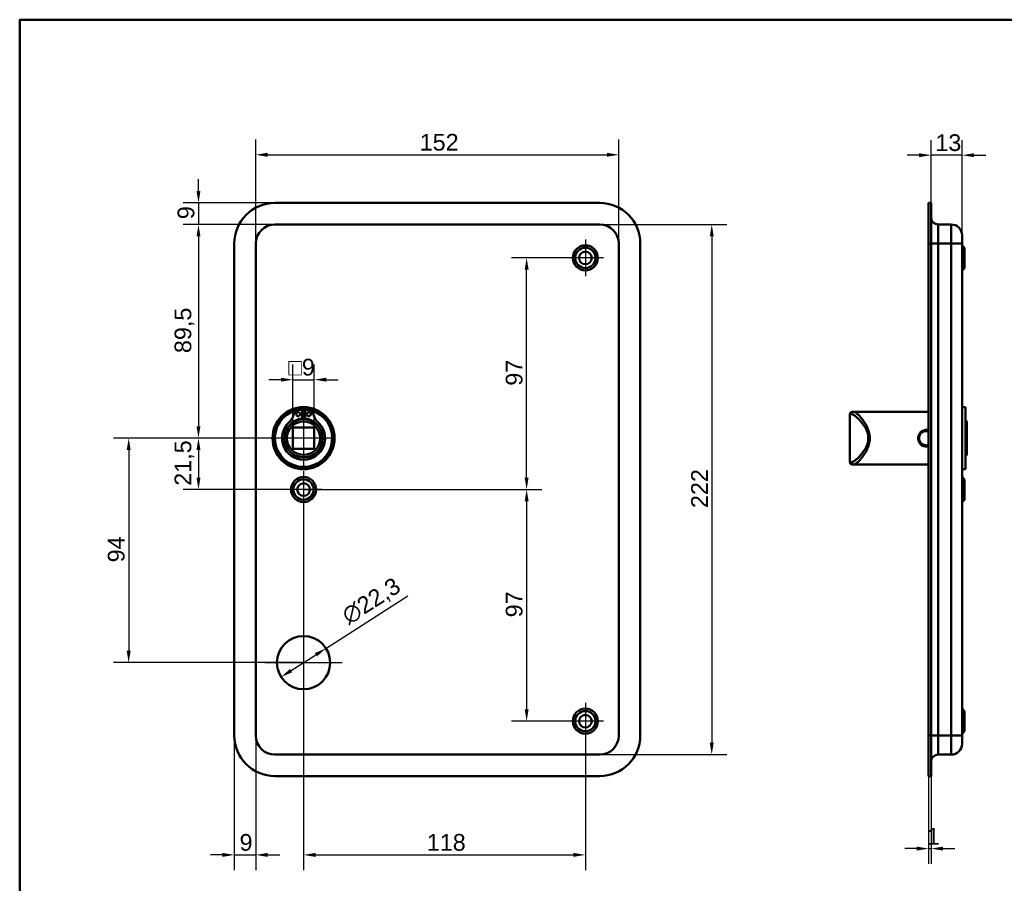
# Model space of a CAD drawing. Header units: millimetres. Extents: x 20 to 833, y 20 to 574.
# Tile 3 of 5: x 20 to 432, y 212 to 574. Entities that reach past the tile are written whole.
import ezdxf

# ---------------------------------------------------------------- set-up
doc = ezdxf.new("R2010")
doc.units = ezdxf.units.MM
doc.header["$LTSCALE"] = 2
for name, color, linetype, lineweight in [('Bemaßungen(DIN)', 7, 'Continuous', 25), ('Mittelpunktmarkierung(DIN)', 7, 'Continuous', 25), ('Sichtbare Kanten(DIN)', 7, 'Continuous', 50), ('Sichtbare tangentiale Kanten(DIN)', 7, 'Continuous', 50), ('Skizziergeometrie(DIN)', 7, 'Continuous', 50)]:
    doc.layers.add(name, color=color, linetype=linetype, lineweight=lineweight)
doc.styles.add('STANDARD-DIN~0', font='arial.ttf')
doc.dimstyles.new('CAD-LAN', dxfattribs={"dimscale": 2, "dimtxt": 3.5, "dimasz": 2.5, "dimexe": 3.175, "dimexo": 0, "dimgap": 0.8, "dimtad": 1, "dimrnd": 1e-08, "dimtxsty": 'STANDARD-DIN~0', "dimcen": 0.09, "dimdle": 10, "dimclrd": 250, "dimclre": 250, "dimclrt": 250, "dimadec": 0, "dimazin": 2, "dimtfac": 1, "dimtmove": 0, "dimatfit": 3, "dimfxl": 1, "dimtolj": 1, "dimtzin": 0, "dimlwd": 25, "dimlwe": 25, "dimarcsym": 0})

# ---------------------------------------------------------------- blocks, each defined once
blk = doc.blocks.new('Ränder Standardrahmen')
at = {"layer": 'Skizziergeometrie(DIN)', "flags": 128}
blk.add_lwpolyline([(10, 10), (10, 287), (410, 287), (410, 10), (10, 10)], dxfattribs=at)
blk = doc.blocks.new('*D8')
at = {"layer": 'Bemaßungen(DIN)', "color": 250, "linetype": 'Continuous', "lineweight": 25, "true_color": 0x3f3f3f, "transparency": 16777216}
for p, q in [((126.87, 488.26), (88.52, 488.26)), ((94.87, 483.26), (94.87, 403.76)), ((138.87, 398.76), (88.52, 398.76))]:
    blk.add_line(p, q, dxfattribs=at)
at = {"layer": 'Bemaßungen(DIN)', "color": 250, "linetype": 'Continuous', "true_color": 0x3f3f3f, "transparency": 16777216}
for points in [[(94.03, 483.26), (95.7, 483.26), (94.87, 488.26)], [(94.03, 403.76), (95.7, 403.76), (94.87, 398.76)]]:
    blk.add_solid(points, dxfattribs=at)
at = {"layer": 'Defpoints', "color": 0, "linetype": 'Continuous', "transparency": 16777216}
for p in [(126.87, 488.26), (94.87, 398.76), (138.87, 398.76)]:
    blk.add_point(p, dxfattribs=at)
at = {"layer": 'Bemaßungen(DIN)', "color": 250, "linetype": 'Continuous', "lineweight": 25, "true_color": 0x3f3f3f, "transparency": 16777216, "insert": (84.85, 434.39), "char_height": 7, "attachment_point": 1, "rotation": 90, "style": 'STANDARD-DIN~0'}
blk.add_mtext('\\A1;89,5', dxfattribs=at)
blk = doc.blocks.new('*D9')
at = {"layer": 'Bemaßungen(DIN)', "color": 250, "linetype": 'Continuous', "lineweight": 25, "true_color": 0x3f3f3f, "transparency": 16777216}
for p, q in [((138.87, 398.76), (88.52, 398.76)), ((94.87, 393.76), (94.87, 382.26)), ((138.87, 377.26), (88.52, 377.26))]:
    blk.add_line(p, q, dxfattribs=at)
at = {"layer": 'Bemaßungen(DIN)', "color": 250, "linetype": 'Continuous', "true_color": 0x3f3f3f, "transparency": 16777216}
for points in [[(94.03, 393.76), (95.7, 393.76), (94.87, 398.76)], [(94.03, 382.26), (95.7, 382.26), (94.87, 377.26)]]:
    blk.add_solid(points, dxfattribs=at)
at = {"layer": 'Defpoints', "color": 0, "linetype": 'Continuous', "transparency": 16777216}
for p in [(138.87, 398.76), (94.87, 377.26), (138.87, 377.26)]:
    blk.add_point(p, dxfattribs=at)
at = {"layer": 'Bemaßungen(DIN)', "color": 250, "linetype": 'Continuous', "lineweight": 25, "true_color": 0x3f3f3f, "transparency": 16777216, "insert": (84.85, 378.83), "char_height": 7, "attachment_point": 1, "rotation": 90, "style": 'STANDARD-DIN~0'}
blk.add_mtext('\\A1;21,5', dxfattribs=at)
blk = doc.blocks.new('*D10')
at = {"layer": 'Bemaßungen(DIN)', "color": 250, "linetype": 'Continuous', "lineweight": 25, "true_color": 0x3f3f3f, "transparency": 16777216}
for p, q in [((138.87, 398.76), (59.29, 398.76)), ((65.64, 393.76), (65.64, 309.76)), ((138.87, 304.76), (59.29, 304.76))]:
    blk.add_line(p, q, dxfattribs=at)
at = {"layer": 'Bemaßungen(DIN)', "color": 250, "linetype": 'Continuous', "true_color": 0x3f3f3f, "transparency": 16777216}
for points in [[(64.8, 393.76), (66.47, 393.76), (65.64, 398.76)], [(64.8, 309.76), (66.47, 309.76), (65.64, 304.76)]]:
    blk.add_solid(points, dxfattribs=at)
at = {"layer": 'Defpoints', "color": 0, "linetype": 'Continuous', "transparency": 16777216}
for p in [(138.87, 398.76), (65.64, 304.76), (138.87, 304.76)]:
    blk.add_point(p, dxfattribs=at)
at = {"layer": 'Bemaßungen(DIN)', "color": 250, "linetype": 'Continuous', "lineweight": 25, "true_color": 0x3f3f3f, "transparency": 16777216, "insert": (56.89, 346.76), "char_height": 7, "attachment_point": 1, "rotation": 90, "style": 'STANDARD-DIN~0'}
blk.add_mtext('\\A1;94', dxfattribs=at)
blk = doc.blocks.new('*D11')
at = {"layer": 'Bemaßungen(DIN)', "color": 250, "linetype": 'Continuous', "lineweight": 25, "true_color": 0x3f3f3f, "transparency": 16777216}
for p, q in [((94.87, 502.26), (94.87, 507.26)), ((126.87, 497.26), (88.52, 497.26)), ((94.87, 497.26), (94.87, 488.26)), ((126.87, 488.26), (88.52, 488.26)), ((94.87, 483.26), (94.87, 478.26))]:
    blk.add_line(p, q, dxfattribs=at)
at = {"layer": 'Bemaßungen(DIN)', "color": 250, "linetype": 'Continuous', "true_color": 0x3f3f3f, "transparency": 16777216}
for points in [[(94.03, 502.26), (95.7, 502.26), (94.87, 497.26)], [(94.03, 483.26), (95.7, 483.26), (94.87, 488.26)]]:
    blk.add_solid(points, dxfattribs=at)
at = {"layer": 'Defpoints', "color": 0, "linetype": 'Continuous', "transparency": 16777216}
for p in [(126.87, 497.26), (94.87, 488.26), (126.87, 488.26)]:
    blk.add_point(p, dxfattribs=at)
at = {"layer": 'Bemaßungen(DIN)', "color": 250, "linetype": 'Continuous', "lineweight": 25, "true_color": 0x3f3f3f, "transparency": 16777216, "insert": (86.12, 490.46), "char_height": 7, "attachment_point": 1, "rotation": 90, "style": 'STANDARD-DIN~0'}
blk.add_mtext('\\A1;9', dxfattribs=at)
blk = doc.blocks.new('*D12')
at = {"layer": 'Bemaßungen(DIN)', "color": 250, "linetype": 'Continuous', "lineweight": 25, "true_color": 0x3f3f3f, "transparency": 16777216}
for p, q in [((249.22, 474.26), (225.93, 474.26)), ((232.28, 382.26), (232.28, 469.26)), ((138.87, 377.26), (238.63, 377.26))]:
    blk.add_line(p, q, dxfattribs=at)
at = {"layer": 'Bemaßungen(DIN)', "color": 250, "linetype": 'Continuous', "true_color": 0x3f3f3f, "transparency": 16777216}
for points in [[(231.44, 469.26), (233.11, 469.26), (232.28, 474.26)], [(231.44, 382.26), (233.11, 382.26), (232.28, 377.26)]]:
    blk.add_solid(points, dxfattribs=at)
at = {"layer": 'Defpoints', "color": 0, "linetype": 'Continuous', "transparency": 16777216}
for p in [(232.28, 474.26), (249.22, 474.26), (138.87, 377.26)]:
    blk.add_point(p, dxfattribs=at)
at = {"layer": 'Bemaßungen(DIN)', "color": 250, "linetype": 'Continuous', "lineweight": 25, "true_color": 0x3f3f3f, "transparency": 16777216, "insert": (223.53, 420.74), "char_height": 7, "attachment_point": 1, "rotation": 90, "style": 'STANDARD-DIN~0'}
blk.add_mtext('\\A1;97', dxfattribs=at)
blk = doc.blocks.new('*D13')
at = {"layer": 'Bemaßungen(DIN)', "color": 250, "linetype": 'Continuous', "lineweight": 25, "true_color": 0x3f3f3f, "transparency": 16777216}
for p, q in [((138.87, 377.26), (238.63, 377.26)), ((232.28, 372.26), (232.28, 285.26)), ((249.22, 280.26), (225.93, 280.26))]:
    blk.add_line(p, q, dxfattribs=at)
at = {"layer": 'Bemaßungen(DIN)', "color": 250, "linetype": 'Continuous', "true_color": 0x3f3f3f, "transparency": 16777216}
for points in [[(231.44, 372.26), (233.11, 372.26), (232.28, 377.26)], [(231.44, 285.26), (233.11, 285.26), (232.28, 280.26)]]:
    blk.add_solid(points, dxfattribs=at)
at = {"layer": 'Defpoints', "color": 0, "linetype": 'Continuous', "transparency": 16777216}
for p in [(138.87, 377.26), (232.28, 280.26), (249.22, 280.26)]:
    blk.add_point(p, dxfattribs=at)
at = {"layer": 'Bemaßungen(DIN)', "color": 250, "linetype": 'Continuous', "lineweight": 25, "true_color": 0x3f3f3f, "transparency": 16777216, "insert": (223.53, 323.74), "char_height": 7, "attachment_point": 1, "rotation": 90, "style": 'STANDARD-DIN~0'}
blk.add_mtext('\\A1;97', dxfattribs=at)
blk = doc.blocks.new('*D14')
at = {"layer": 'Bemaßungen(DIN)', "color": 250, "linetype": 'Continuous', "lineweight": 25, "true_color": 0x3f3f3f, "transparency": 16777216}
for p, q in [((138.87, 369.61), (138.87, 217.91)), ((256.87, 272.61), (256.87, 217.91)), ((143.87, 224.26), (251.87, 224.26))]:
    blk.add_line(p, q, dxfattribs=at)
at = {"layer": 'Bemaßungen(DIN)', "color": 250, "linetype": 'Continuous', "true_color": 0x3f3f3f, "transparency": 16777216}
for points in [[(143.87, 225.09), (143.87, 223.43), (138.87, 224.26)], [(251.87, 225.09), (251.87, 223.43), (256.87, 224.26)]]:
    blk.add_solid(points, dxfattribs=at)
at = {"layer": 'Defpoints', "color": 0, "linetype": 'Continuous', "transparency": 16777216}
for p in [(138.87, 369.61), (256.87, 272.61), (256.87, 224.26)]:
    blk.add_point(p, dxfattribs=at)
at = {"layer": 'Bemaßungen(DIN)', "color": 250, "linetype": 'Continuous', "lineweight": 25, "true_color": 0x3f3f3f, "transparency": 16777216, "insert": (190.46, 233.01), "char_height": 7, "attachment_point": 1, "style": 'STANDARD-DIN~0'}
blk.add_mtext('\\A1;118', dxfattribs=at)
blk = doc.blocks.new('*D15')
at = {"layer": 'Bemaßungen(DIN)', "color": 250, "linetype": 'Continuous', "lineweight": 25, "true_color": 0x3f3f3f, "transparency": 16777216}
for p, q in [((109.87, 274.26), (109.87, 217.91)), ((118.87, 274.26), (118.87, 217.91)), ((104.87, 224.26), (99.87, 224.26)), ((109.87, 224.26), (118.87, 224.26)), ((123.87, 224.26), (128.87, 224.26))]:
    blk.add_line(p, q, dxfattribs=at)
at = {"layer": 'Bemaßungen(DIN)', "color": 250, "linetype": 'Continuous', "true_color": 0x3f3f3f, "transparency": 16777216}
for points in [[(104.87, 225.09), (104.87, 223.43), (109.87, 224.26)], [(123.87, 225.09), (123.87, 223.43), (118.87, 224.26)]]:
    blk.add_solid(points, dxfattribs=at)
at = {"layer": 'Defpoints', "color": 0, "linetype": 'Continuous', "transparency": 16777216}
for p in [(109.87, 274.26), (118.87, 274.26), (118.87, 224.26)]:
    blk.add_point(p, dxfattribs=at)
at = {"layer": 'Bemaßungen(DIN)', "color": 250, "linetype": 'Continuous', "lineweight": 25, "true_color": 0x3f3f3f, "transparency": 16777216, "insert": (112.07, 233.01), "char_height": 7, "attachment_point": 1, "style": 'STANDARD-DIN~0'}
blk.add_mtext('\\A1;9', dxfattribs=at)
blk = doc.blocks.new('*D16')
at = {"layer": 'Bemaßungen(DIN)', "color": 250, "linetype": 'Continuous', "lineweight": 25, "true_color": 0x3f3f3f, "transparency": 16777216}
for p, q in [((148.26, 310.76), (182.6, 332.69)), ((133.69, 301.45), (144.05, 308.07))]:
    blk.add_line(p, q, dxfattribs=at)
at = {"layer": 'Bemaßungen(DIN)', "color": 250, "linetype": 'Continuous', "true_color": 0x3f3f3f, "transparency": 16777216}
for points in [[(143.6, 308.77), (144.5, 307.37), (148.26, 310.76)], [(133.24, 302.15), (134.13, 300.75), (129.47, 298.76)]]:
    blk.add_solid(points, dxfattribs=at)
at = {"layer": 'Defpoints', "color": 0, "linetype": 'Continuous', "transparency": 16777216}
for p in [(148.26, 310.76), (129.47, 298.76)]:
    blk.add_point(p, dxfattribs=at)
at = {"layer": 'Bemaßungen(DIN)', "color": 250, "linetype": 'Continuous', "lineweight": 25, "true_color": 0x3f3f3f, "transparency": 16777216, "insert": (154, 326.58), "char_height": 7, "attachment_point": 1, "rotation": 32.566, "style": 'STANDARD-DIN~0'}
blk.add_mtext('\\A1;∅22,3', dxfattribs=at)
blk = doc.blocks.new('*D17')
at = {"layer": 'Bemaßungen(DIN)', "color": 250, "linetype": 'Continuous', "lineweight": 25, "true_color": 0x3f3f3f, "transparency": 16777216}
for p, q in [((134.37, 403.26), (134.37, 429.61)), ((143.37, 403.26), (143.37, 429.61)), ((129.37, 423.26), (124.37, 423.26)), ((134.37, 423.26), (143.37, 423.26)), ((148.37, 423.26), (153.37, 423.26))]:
    blk.add_line(p, q, dxfattribs=at)
at = {"layer": 'Bemaßungen(DIN)', "color": 250, "linetype": 'Continuous', "true_color": 0x3f3f3f, "transparency": 16777216}
for points in [[(129.37, 424.09), (129.37, 422.43), (134.37, 423.26)], [(148.37, 424.09), (148.37, 422.43), (143.37, 423.26)]]:
    blk.add_solid(points, dxfattribs=at)
at = {"layer": 'Defpoints', "color": 0, "linetype": 'Continuous', "transparency": 16777216}
for p in [(143.37, 423.26), (134.37, 403.26), (143.37, 403.26)]:
    blk.add_point(p, dxfattribs=at)
at = {"layer": 'Bemaßungen(DIN)', "color": 250, "linetype": 'Continuous', "lineweight": 25, "true_color": 0x3f3f3f, "transparency": 16777216, "insert": (132.5, 432.01), "char_height": 7, "attachment_point": 1, "style": 'STANDARD-DIN~0'}
blk.add_mtext('\\A1;\\fAIGDT|b0|i0;\\H7.0000;o\\fArial|b0|i0;\\H7.0000;9', dxfattribs=at)
blk = doc.blocks.new('*D18')
at = {"layer": 'Bemaßungen(DIN)', "color": 250, "linetype": 'Continuous', "lineweight": 25, "true_color": 0x3f3f3f, "transparency": 16777216}
for p, q in [((401.62, 497.26), (401.62, 523.61)), ((414.62, 483.76), (414.62, 523.61)), ((396.62, 517.26), (391.62, 517.26)), ((414.62, 517.26), (401.62, 517.26)), ((419.62, 517.26), (424.62, 517.26))]:
    blk.add_line(p, q, dxfattribs=at)
at = {"layer": 'Bemaßungen(DIN)', "color": 250, "linetype": 'Continuous', "true_color": 0x3f3f3f, "transparency": 16777216}
for points in [[(396.62, 518.09), (396.62, 516.43), (401.62, 517.26)], [(419.62, 518.09), (419.62, 516.43), (414.62, 517.26)]]:
    blk.add_solid(points, dxfattribs=at)
at = {"layer": 'Defpoints', "color": 0, "linetype": 'Continuous', "transparency": 16777216}
for p in [(401.62, 517.26), (401.62, 497.26), (414.62, 483.76)]:
    blk.add_point(p, dxfattribs=at)
at = {"layer": 'Bemaßungen(DIN)', "color": 250, "linetype": 'Continuous', "lineweight": 25, "true_color": 0x3f3f3f, "transparency": 16777216, "insert": (403.43, 526.01), "char_height": 7, "attachment_point": 1, "style": 'STANDARD-DIN~0'}
blk.add_mtext('\\A1;13', dxfattribs=at)
blk = doc.blocks.new('*D19')
at = {"layer": 'Bemaßungen(DIN)', "color": 250, "linetype": 'Continuous', "lineweight": 25, "true_color": 0x3f3f3f, "transparency": 16777216}
for p, q in [((400.62, 257.26), (400.62, 220.55)), ((401.62, 257.26), (401.62, 220.55)), ((395.62, 226.9), (390.62, 226.9)), ((400.62, 226.9), (401.62, 226.9)), ((406.62, 226.9), (411.62, 226.9))]:
    blk.add_line(p, q, dxfattribs=at)
at = {"layer": 'Bemaßungen(DIN)', "color": 250, "linetype": 'Continuous', "true_color": 0x3f3f3f, "transparency": 16777216}
for points in [[(395.62, 227.73), (395.62, 226.06), (400.62, 226.9)], [(406.62, 227.73), (406.62, 226.06), (401.62, 226.9)]]:
    blk.add_solid(points, dxfattribs=at)
at = {"layer": 'Defpoints', "color": 0, "linetype": 'Continuous', "transparency": 16777216}
for p in [(400.62, 257.26), (401.62, 257.26), (401.62, 226.9)]:
    blk.add_point(p, dxfattribs=at)
at = {"layer": 'Bemaßungen(DIN)', "color": 250, "linetype": 'Continuous', "lineweight": 25, "true_color": 0x3f3f3f, "transparency": 16777216, "insert": (399.83, 235.52), "char_height": 7, "attachment_point": 1, "style": 'STANDARD-DIN~0'}
blk.add_mtext('\\A1;1', dxfattribs=at)
blk = doc.blocks.new('*D21')
at = {"layer": 'Bemaßungen(DIN)', "color": 250, "linetype": 'Continuous', "lineweight": 25, "true_color": 0x3f3f3f, "transparency": 16777216}
for p, q in [((118.87, 480.26), (118.87, 523.78)), ((270.87, 480.26), (270.87, 523.78)), ((123.87, 517.43), (265.87, 517.43))]:
    blk.add_line(p, q, dxfattribs=at)
at = {"layer": 'Bemaßungen(DIN)', "color": 250, "linetype": 'Continuous', "true_color": 0x3f3f3f, "transparency": 16777216}
for points in [[(123.87, 518.27), (123.87, 516.6), (118.87, 517.43)], [(265.87, 518.27), (265.87, 516.6), (270.87, 517.43)]]:
    blk.add_solid(points, dxfattribs=at)
at = {"layer": 'Defpoints', "color": 0, "linetype": 'Continuous', "transparency": 16777216}
for p in [(270.87, 517.43), (118.87, 480.26), (270.87, 480.26)]:
    blk.add_point(p, dxfattribs=at)
at = {"layer": 'Bemaßungen(DIN)', "color": 250, "linetype": 'Continuous', "lineweight": 25, "true_color": 0x3f3f3f, "transparency": 16777216, "insert": (187.5, 526.18), "char_height": 7, "attachment_point": 1, "style": 'STANDARD-DIN~0'}
blk.add_mtext('\\A1;152', dxfattribs=at)
blk = doc.blocks.new('*D22')
at = {"layer": 'Bemaßungen(DIN)', "color": 250, "linetype": 'Continuous', "lineweight": 25, "true_color": 0x3f3f3f, "transparency": 16777216}
for p, q in [((262.87, 488.26), (316.15, 488.26)), ((309.8, 483.26), (309.8, 271.26)), ((262.87, 266.26), (316.15, 266.26))]:
    blk.add_line(p, q, dxfattribs=at)
at = {"layer": 'Bemaßungen(DIN)', "color": 250, "linetype": 'Continuous', "true_color": 0x3f3f3f, "transparency": 16777216}
for points in [[(308.96, 483.26), (310.63, 483.26), (309.8, 488.26)], [(308.96, 271.26), (310.63, 271.26), (309.8, 266.26)]]:
    blk.add_solid(points, dxfattribs=at)
at = {"layer": 'Defpoints', "color": 0, "linetype": 'Continuous', "transparency": 16777216}
for p in [(262.87, 488.26), (262.87, 266.26), (309.8, 266.26)]:
    blk.add_point(p, dxfattribs=at)
at = {"layer": 'Bemaßungen(DIN)', "color": 250, "linetype": 'Continuous', "lineweight": 25, "true_color": 0x3f3f3f, "transparency": 16777216, "insert": (301.17, 369.5), "char_height": 7, "attachment_point": 1, "rotation": 90, "style": 'STANDARD-DIN~0'}
blk.add_mtext('\\A1;222', dxfattribs=at)

msp = doc.modelspace()

# ---------------------------------------------------------------- linework, layer by layer
at = {"layer": 'Mittelpunktmarkierung(DIN)', "linetype": 'Continuous'}
for p, q in [((256.868, 481.909), (256.868, 466.609)), ((264.518, 474.259), (249.218, 474.259)), ((138.868, 410.759), (138.868, 386.759)), ((150.868, 398.759), (126.868, 398.759)), ((138.868, 384.909), (138.868, 369.609)), ((146.518, 377.259), (131.218, 377.259)), ((138.868, 320.909), (138.868, 288.609)), ((155.018, 304.759), (122.718, 304.759)), ((256.868, 287.909), (256.868, 272.609)), ((264.518, 280.259), (249.218, 280.259))]:
    msp.add_line(p, q, dxfattribs=at)
at = {"layer": 'Sichtbare Kanten(DIN)'}
for p, q in [((126.868, 497.259), (262.868, 497.259)), ((400.618, 497.259), (401.618, 497.259)), ((400.618, 497.259), (400.618, 480.259)), ((401.618, 497.259), (401.618, 480.259)), ((262.868, 488.259), (126.868, 488.259)), ((410.118, 488.259), (404.618, 488.259)), ((414.618, 483.759), (414.618, 480.259)), ((109.868, 274.259), (109.868, 480.259)), ((118.868, 480.259), (118.868, 274.259)), ((270.868, 274.259), (270.868, 480.259)), ((279.868, 480.259), (279.868, 274.259)), ((400.618, 274.259), (400.618, 480.259)), ((401.618, 274.259), (401.618, 480.259)), ((414.618, 274.259), (414.618, 480.259)), ((415.618, 478.509), (414.618, 479.509)), ((415.618, 478.509), (415.618, 470.009)), ((415.618, 470.009), (414.618, 469.009)), ((136.867, 410.666), (138.251, 410.666)), ((138.251, 410.666), (138.251, 406.966)), ((139.485, 410.666), (140.869, 410.666)), ((139.485, 406.966), (139.485, 410.666)), ((367.618, 408.759), (367.618, 388.759)), ((368.618, 409.759), (369.288, 409.759)), ((373.618, 409.759), (369.288, 409.759)), ((400.618, 409.759), (373.618, 409.759)), ((416.118, 411.759), (414.618, 411.759)), ((416.118, 385.759), (416.118, 411.759)), ((416.618, 405.759), (416.118, 406.259)), ((416.618, 405.759), (416.618, 391.759)), ((134.368, 394.259), (134.368, 403.259)), ((134.368, 403.259), (143.368, 403.259)), ((143.368, 403.259), (143.368, 394.259)), ((143.368, 394.259), (134.368, 394.259)), ((416.618, 391.759), (416.118, 391.259)), ((369.288, 387.759), (368.618, 387.759)), ((373.618, 387.759), (369.288, 387.759)), ((400.618, 387.759), (373.618, 387.759)), ((416.118, 385.759), (414.618, 385.759)), ((415.618, 381.509), (414.618, 382.509)), ((415.618, 381.509), (415.618, 373.009)), ((415.618, 373.009), (414.618, 372.009)), ((415.618, 284.509), (414.618, 285.509)), ((415.618, 284.509), (415.618, 276.009)), ((400.618, 274.259), (400.618, 257.259)), ((401.618, 274.259), (401.618, 257.259)), ((415.618, 276.009), (414.618, 275.009)), ((414.618, 274.259), (414.618, 270.759)), ((126.868, 266.259), (262.868, 266.259)), ((410.118, 266.259), (404.618, 266.259)), ((262.868, 257.259), (126.868, 257.259)), ((400.618, 257.259), (401.618, 257.259))]:
    msp.add_line(p, q, dxfattribs=at)
for centre, radius in [((256.868, 474.259), 5.25), ((256.868, 474.259), 4.25), ((256.868, 474.259), 2.65), ((138.868, 398.759), 13), ((138.868, 398.759), 12.5), ((136.636, 408.816), 0.85), ((141.1, 408.816), 0.85), ((138.868, 398.759), 8), ((138.868, 398.759), 7), ((138.868, 377.259), 5.25), ((138.868, 377.259), 4.25), ((138.868, 377.259), 2.65), ((138.868, 304.759), 11.15), ((256.868, 280.259), 5.25), ((256.868, 280.259), 4.25), ((256.868, 280.259), 2.65)]:
    msp.add_circle(centre, radius, dxfattribs=at)
for centre, radius, start, end in [((126.868, 480.259), 17, 90, 180), ((262.868, 480.259), 17, 0, 90), ((404.618, 491.259), 3, 180, 270), ((126.868, 480.259), 8, 90, 180), ((262.868, 480.259), 8, 0, 90), ((410.118, 483.759), 4.5, 0, 90), ((138.868, 398.759), 12, 104.7921, 75.2079), ((126.498, 411.406), 8.725, 314.36355, 345.19781), ((136.867, 408.666), 2, 90, 165.19781), ((138.868, 398.759), 12, 82.89827, 97.10173), ((140.869, 408.666), 2, 14.80219, 90), ((151.238, 411.406), 8.725, 194.80219, 225.63645), ((368.618, 408.759), 1, 90, 180), ((138.868, 398.759), 9, 130.90334, 49.09666), ((138.868, 398.759), 8.967, 134.36355, 45.63645), ((138.868, 399.492), 7.5, 94.71631, 139.03055), ((138.868, 398.759), 8.2, 73.43926, 106.56074), ((138.868, 398.759), 9, 86.0711, 93.9289), ((138.868, 399.492), 7.5, 40.96945, 85.28369), ((368.618, 388.759), 1, 180, 270), ((126.868, 274.259), 17, 180, 270), ((126.868, 274.259), 8, 180, 270), ((262.868, 274.259), 8, 270, 0), ((262.868, 274.259), 17, 270, 0), ((410.118, 270.759), 4.5, 270, 0), ((404.618, 263.259), 3, 90, 180)]:
    msp.add_arc(centre, radius, start, end, dxfattribs=at)
for points, knots in [([(399.618, 402.237), (399.114, 402.238), (398.097, 401.991), (396.906, 401.003), (396.231, 399.567), (396.227, 397.404), (397.593, 395.637), (399.451, 395.202), (400.296, 395.334), (400.618, 395.436)], [-2.115041, -2.115041, -2.115041, -2.115041, -1.9639931, -1.8129167, -1.6618403, -1.510764, -1.2086112, -1.0575348, -0.956574, -0.956574, -0.956574, -0.956574]), ([(400.618, 395.93), (400.299, 395.818), (399.959, 395.759), (399.619, 395.759), (399.167, 395.758), (398.715, 395.863), (398.312, 396.058), (397.506, 396.448), (396.896, 397.21), (396.695, 398.086), (396.594, 398.523), (396.593, 398.99), (396.694, 399.429), (396.795, 399.869), (396.995, 400.282), (397.273, 400.63), (397.551, 400.978), (397.906, 401.263), (398.31, 401.458), (398.714, 401.654), (399.168, 401.759), (399.618, 401.759)], [3.0589208, 3.0589208, 3.0589208, 3.0589208, 3.1726043, 3.1726043, 3.1726043, 3.3236807, 3.3236807, 3.3236807, 3.6258335, 3.6258335, 3.6258335, 3.7769099, 3.7769099, 3.7769099, 3.9279863, 3.9279863, 3.9279863, 4.0790627, 4.0790627, 4.0790627, 4.2301105, 4.2301105, 4.2301105, 4.2301105]), ([(400.618, 402.075), (400.296, 402.18), (399.958, 402.237), (399.618, 402.237), (399.618, 402.237), (399.618, 402.237), (399.618, 402.237)], [-0.10163551, -0.10163551, -0.10163551, -0.10163551, 0, 0, 0, 0.0000285, 0.0000285, 0.0000285, 0.0000285]), ([(399.618, 401.759), (399.618, 401.759), (399.618, 401.759), (399.618, 401.759), (399.959, 401.758), (400.297, 401.697), (400.616, 401.583)], [2.11504094, 2.11504094, 2.11504094, 2.11504094, 2.11506954, 2.11506954, 2.11506954, 2.2291987, 2.2291987, 2.2291987, 2.2291987])]:
    msp.add_open_spline(points, degree=3, knots=knots, dxfattribs=at)
at = {"layer": 'Sichtbare tangentiale Kanten(DIN)'}
for p, q in [((404.618, 488.259), (404.618, 480.259)), ((410.118, 480.259), (410.118, 488.259)), ((400.618, 480.259), (401.618, 480.259)), ((401.618, 480.259), (404.618, 480.259)), ((410.118, 480.259), (404.618, 480.259)), ((404.618, 274.259), (404.618, 480.259)), ((414.618, 480.259), (410.118, 480.259)), ((410.118, 480.259), (410.118, 274.259)), ((368.323, 408.759), (367.618, 408.759)), ((399.618, 402.236), (399.618, 401.759)), ((367.618, 388.759), (368.323, 388.759)), ((400.618, 274.259), (401.618, 274.259)), ((404.618, 274.259), (401.618, 274.259)), ((410.118, 274.259), (404.618, 274.259)), ((404.618, 274.259), (404.618, 266.259)), ((410.118, 274.259), (414.618, 274.259)), ((410.118, 266.259), (410.118, 274.259))]:
    msp.add_line(p, q, dxfattribs=at)
for centre, major_axis, start_param, end_param in [((369.288, 408.759), (0, 1), 0, 1.5707963), ((369.288, 388.759), (0, -1), 4.712389, 6.2831853)]:
    msp.add_ellipse(centre, major_axis=major_axis, ratio=0.9647528, start_param=start_param, end_param=end_param, dxfattribs=at)
for points, knots in [([(368.323, 408.759), (368.549, 408.759), (368.831, 408.664), (369.156, 408.489), (369.48, 408.314), (369.845, 408.058), (370.238, 407.738), (371.023, 407.096), (371.919, 406.196), (372.778, 405.092), (373.207, 404.541), (373.627, 403.938), (374.004, 403.281), (374.193, 402.952), (374.371, 402.61), (374.533, 402.253), (374.695, 401.896), (374.84, 401.525), (374.961, 401.142), (375.203, 400.377), (375.346, 399.563), (375.344, 398.749), (375.343, 397.934), (375.196, 397.118), (374.956, 396.355), (374.477, 394.83), (373.632, 393.521), (372.77, 392.418), (371.907, 391.315), (371.021, 390.419), (370.238, 389.779), (369.846, 389.459), (369.48, 389.203), (369.156, 389.028), (368.831, 388.853), (368.549, 388.759), (368.323, 388.759)], [0, 0, 0, 0, 0.2447238, 0.2447238, 0.2447238, 0.4894476, 0.4894476, 0.4894476, 0.9788953, 0.9788953, 0.9788953, 1.2236191, 1.2236191, 1.2236191, 1.345981, 1.345981, 1.345981, 1.4683429, 1.4683429, 1.4683429, 1.7130667, 1.7130667, 1.7130667, 1.9577905, 1.9577905, 1.9577905, 2.4472382, 2.4472382, 2.4472382, 2.9366858, 2.9366858, 2.9366858, 3.1814096, 3.1814096, 3.1814096, 3.4261334, 3.4261334, 3.4261334, 3.4261334]), ([(369.288, 387.759), (369.503, 387.759), (370.039, 387.966), (371.432, 389.092), (373.529, 391.556), (375.537, 395.158), (376.097, 398.749), (375.755, 400.986), (375.203, 402.618), (374.526, 404.125), (373.129, 406.444), (371.428, 408.425), (370.04, 409.551), (369.503, 409.759), (369.288, 409.759)], [-3.4261334, -3.4261334, -3.4261334, -3.4261334, -3.1814096, -2.9366858, -2.4472382, -1.9577905, -1.7130667, -1.4683429, -1.345981, -1.2236191, -0.9788953, -0.4894476, -0.2447238, 0, 0, 0, 0])]:
    msp.add_open_spline(points, degree=3, knots=knots, dxfattribs=at)

# ---------------------------------------------------------------- block references
at = {"xscale": 2, "yscale": 2, "zscale": 2}
msp.add_blockref('Ränder Standardrahmen', (0, 0), dxfattribs=at)

# ---------------------------------------------------------------- dimensions: what is measured, and where the dimension line sits
at = {"layer": 'Bemaßungen(DIN)', "color": 250, "linetype": 'Continuous', "lineweight": 25, "true_color": 0x3f3f3f}
for base, p1, p2, angle, override, picture, middle in [((270.868, 517.433), (118.868, 480.259), (270.868, 480.259), 180, {"dimgap": 0.8, "dimdec": 2, "dimtol": 0, "dimlim": 0, "dimtp": 0, "dimtm": 0, "dimtdec": 2, "dimtofl": 0, "dimatfit": 1}, '*D21', (194.868, 517.433)), ((94.868, 488.259), (126.868, 497.259), (126.868, 488.259), 270, {"dimgap": 0.8, "dimdec": 2, "dimtol": 0, "dimlim": 0, "dimtp": 0, "dimtm": 0, "dimtdec": 2, "dimtofl": 1, "dimatfit": 1}, '*D11', (94.868, 492.759)), ((94.868, 398.759), (126.868, 488.259), (138.868, 398.759), 90, {"dimgap": 0.8, "dimdec": 2, "dimtol": 0, "dimlim": 0, "dimtp": 0, "dimtm": 0, "dimtdec": 2, "dimtofl": 0, "dimatfit": 1}, '*D8', (94.868, 443.509)), ((309.796, 266.259), (262.868, 488.259), (262.868, 266.259), 90, {"dimgap": 0.8, "dimdec": 2, "dimtol": 0, "dimlim": 0, "dimtp": 0, "dimtm": 0, "dimtdec": 2, "dimtofl": 0, "dimatfit": 1}, '*D22', (309.796, 377.259)), ((232.277, 474.259), (138.868, 377.259), (249.218, 474.259), 90, {"dimgap": 0.8, "dimdec": 2, "dimtol": 0, "dimlim": 0, "dimtp": 0, "dimtm": 0, "dimtdec": 2, "dimtofl": 0, "dimatfit": 1}, '*D12', (232.277, 425.759)), ((65.638, 304.759), (138.868, 398.759), (138.868, 304.759), 90, {"dimgap": 0.8, "dimdec": 2, "dimtol": 0, "dimlim": 0, "dimtp": 0, "dimtm": 0, "dimtdec": 2, "dimtofl": 0, "dimatfit": 1}, '*D10', (65.638, 351.759)), ((94.868, 377.259), (138.868, 398.759), (138.868, 377.259), 90, {"dimgap": 0.8, "dimdec": 2, "dimtol": 0, "dimlim": 0, "dimtp": 0, "dimtm": 0, "dimtdec": 2, "dimtofl": 0, "dimatfit": 1}, '*D9', (94.868, 388.009)), ((232.277, 280.259), (138.868, 377.259), (249.218, 280.259), 90, {"dimgap": 0.8, "dimdec": 2, "dimtol": 0, "dimlim": 0, "dimtp": 0, "dimtm": 0, "dimtdec": 2, "dimtofl": 0, "dimatfit": 1}, '*D13', (232.277, 328.759)), ((256.868, 224.259), (138.868, 369.609), (256.868, 272.609), 180, {"dimgap": 0.8, "dimdec": 2, "dimtol": 0, "dimlim": 0, "dimtp": 0, "dimtm": 0, "dimtdec": 2, "dimtofl": 0, "dimatfit": 1}, '*D14', (197.868, 224.259))]:
    dim = msp.add_linear_dim(base=base, p1=p1, p2=p2, angle=angle, dimstyle='CAD-LAN', override=override, dxfattribs=at)
    dim.commit()
    dim.dimension.update_dxf_attribs({"geometry": picture, "text_midpoint": middle, "dimtype": 160})
for base, p1, p2, picture, middle in [((401.618, 517.259), (414.618, 483.759), (401.618, 497.259), '*D18', (408.118, 517.259)), ((118.868, 224.259), (109.868, 274.259), (118.868, 274.259), '*D15', (114.368, 224.259)), ((401.618, 226.896), (400.618, 257.259), (401.618, 257.259), '*D19', (401.118, 226.896))]:
    dim = msp.add_linear_dim(base=base, p1=p1, p2=p2, dimstyle='CAD-LAN', override={"dimgap": 0.8, "dimdec": 2, "dimtol": 0, "dimlim": 0, "dimtp": 0, "dimtm": 0, "dimtdec": 2, "dimtofl": 1, "dimatfit": 1}, dxfattribs=at)
    dim.commit()
    dim.dimension.update_dxf_attribs({"geometry": picture, "text_midpoint": middle, "dimtype": 160})
dim = msp.add_linear_dim(base=(143.368, 423.259), p1=(134.368, 403.259), p2=(143.368, 403.259), angle=180, text='\\fAIGDT|b0|i0;\\H7.0000;o\\fArial|b0|i0;\\H7.0000;<>', dimstyle='CAD-LAN', override={"dimgap": 0.8, "dimdec": 2, "dimtol": 0, "dimlim": 0, "dimtp": 0, "dimtm": 0, "dimtdec": 2, "dimtofl": 1, "dimatfit": 1}, dxfattribs=at)
dim.commit()
dim.dimension.update_dxf_attribs({"geometry": '*D17', "text_midpoint": (138.868, 423.259), "dimtype": 160})
dim = msp.add_diameter_dim_2p(p1=(129.471, 298.757), p2=(148.265, 310.76), dimstyle='CAD-LAN', override={"dimgap": 0.8, "dimdec": 2, "dimlfac": 1, "dimtol": 0, "dimlim": 0, "dimtp": 0, "dimtm": 0, "dimtdec": 2, "dimatfit": 2}, dxfattribs=at)
dim.commit()
dim.dimension.update_dxf_attribs({"geometry": '*D16', "text_midpoint": (170.382, 324.886), "dimtype": 163})

doc.saveas('drawing.dxf')
